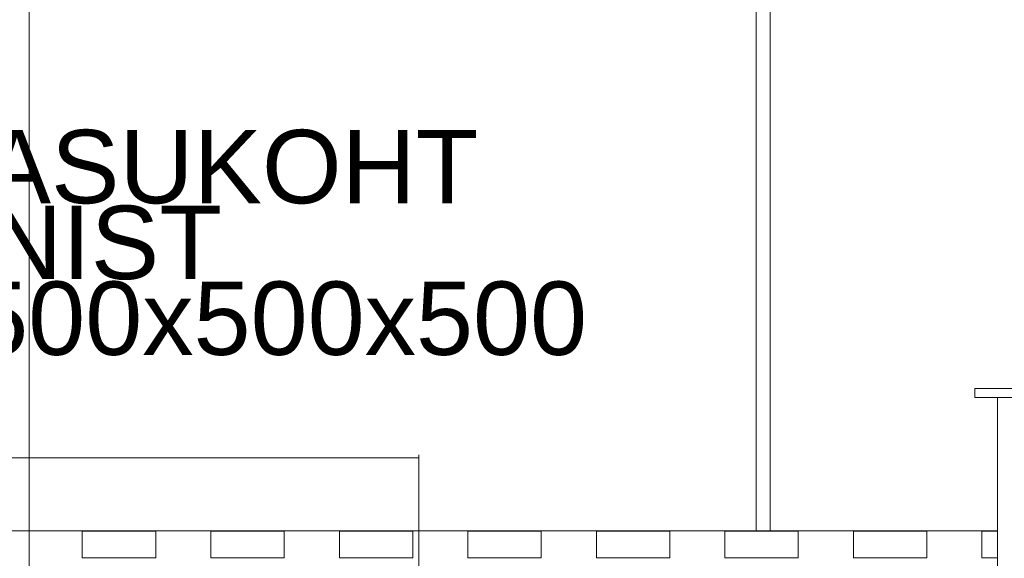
# Model space of a CAD drawing. Header units: millimetres. Extents: x 641988563 to 642234695, y 6457251462 to 6457368821.
# Tile 200 of 223: x 642193185 to 642198548, y 6457255191 to 6457258126. Entities that reach past the tile are written whole.
import ezdxf

# ---------------------------------------------------------------- set-up
doc = ezdxf.new("R2010")
doc.units = ezdxf.units.MM
doc.header["$MEASUREMENT"] = 0
doc.layers.add('_KUU_TEKST', color=7, linetype='Continuous')
doc.styles.add('GENERATED_STYLE_4', font='arial.ttf')

msp = doc.modelspace()

# ---------------------------------------------------------------- linework, layer by layer
at = {"color": 253, "linetype": 'Continuous', "lineweight": 13, "true_color": 0xaaaaaa}
for p, q in [((642193235.79, 6457252143.518), (642193235.79, 6457264112.541)), ((642197196.39, 6457255340.411), (642197196.39, 6457260496.982)), ((642197272.281, 6457255340.401), (642197272.281, 6457260496.982)), ((642198388.198, 6457256116.62), (642198708.198, 6457256116.62)), ((642198388.198, 6457256066.62), (642198388.198, 6457256116.62)), ((642198388.198, 6457256066.62), (642198708.198, 6457256066.62)), ((642198510.523, 6457252143.712), (642198510.523, 6457256066.62)), ((642178917.807, 6457255342.971), (642198510.523, 6457255340.227)), ((642193525.971, 6457255193.712), (642193525.971, 6457255338.712)), ((642193925.971, 6457255338.712), (642193525.971, 6457255338.712)), ((642193925.971, 6457255193.712), (642193925.971, 6457255338.712)), ((642194225.971, 6457255193.712), (642194225.971, 6457255338.712)), ((642194625.971, 6457255338.712), (642194225.971, 6457255338.712)), ((642194625.971, 6457255193.712), (642194625.971, 6457255338.712)), ((642194925.971, 6457255193.712), (642194925.971, 6457255338.712)), ((642195325.971, 6457255338.712), (642194925.971, 6457255338.712)), ((642195325.971, 6457255193.712), (642195325.971, 6457255338.712)), ((642195625.971, 6457255193.712), (642195625.971, 6457255338.712)), ((642196025.971, 6457255338.712), (642195625.971, 6457255338.712)), ((642196025.971, 6457255193.712), (642196025.971, 6457255338.712)), ((642196325.971, 6457255193.712), (642196325.971, 6457255338.712)), ((642196725.971, 6457255338.712), (642196325.971, 6457255338.712)), ((642196725.971, 6457255193.712), (642196725.971, 6457255338.712)), ((642197025.971, 6457255193.712), (642197025.971, 6457255338.712)), ((642197425.971, 6457255338.712), (642197025.971, 6457255338.712)), ((642197425.971, 6457255193.712), (642197425.971, 6457255338.712)), ((642197725.971, 6457255193.712), (642197725.971, 6457255338.712)), ((642198125.971, 6457255338.712), (642197725.971, 6457255338.712)), ((642198125.971, 6457255193.712), (642198125.971, 6457255338.712)), ((642198425.971, 6457255193.712), (642198425.971, 6457255338.712)), ((642198510.523, 6457255338.712), (642198425.971, 6457255338.712)), ((642193925.971, 6457255193.712), (642193525.971, 6457255193.712)), ((642194625.971, 6457255193.712), (642194225.971, 6457255193.712)), ((642195325.971, 6457255193.712), (642194925.971, 6457255193.712)), ((642196025.971, 6457255193.712), (642195625.971, 6457255193.712)), ((642196725.971, 6457255193.712), (642196325.971, 6457255193.712)), ((642197425.971, 6457255193.712), (642197025.971, 6457255193.712)), ((642198125.971, 6457255193.712), (642197725.971, 6457255193.712)), ((642198510.523, 6457255193.712), (642198425.971, 6457255193.712))]:
    msp.add_line(p, q, dxfattribs=at)
at = {"color": 7, "linetype": 'Continuous', "lineweight": 5}
for p, q in [((642195358.623, 6457255737.968), (642189288.315, 6457255737.968)), ((642195358.623, 6457252500.952), (642195358.623, 6457255754.434))]:
    msp.add_line(p, q, dxfattribs=at)

# ---------------------------------------------------------------- texts
at = {"layer": '_KUU_TEKST', "color": 7, "linetype": 'Continuous', "lineweight": 5, "insert": (642189288.315, 6457256645.947), "char_height": 400, "width": 8095.88371, "attachment_point": 4, "line_spacing_factor": 0.61961, "style": 'GENERATED_STYLE_4'}
msp.add_mtext('\\A1;{\\fArial Baltic|b0|i0|c186|p34;SKULPTUURI ASUKOHT\\P(RAUDBETOONIST POSTAMENT 500x500x500 mm)}', dxfattribs=at)

doc.saveas('drawing.dxf')
